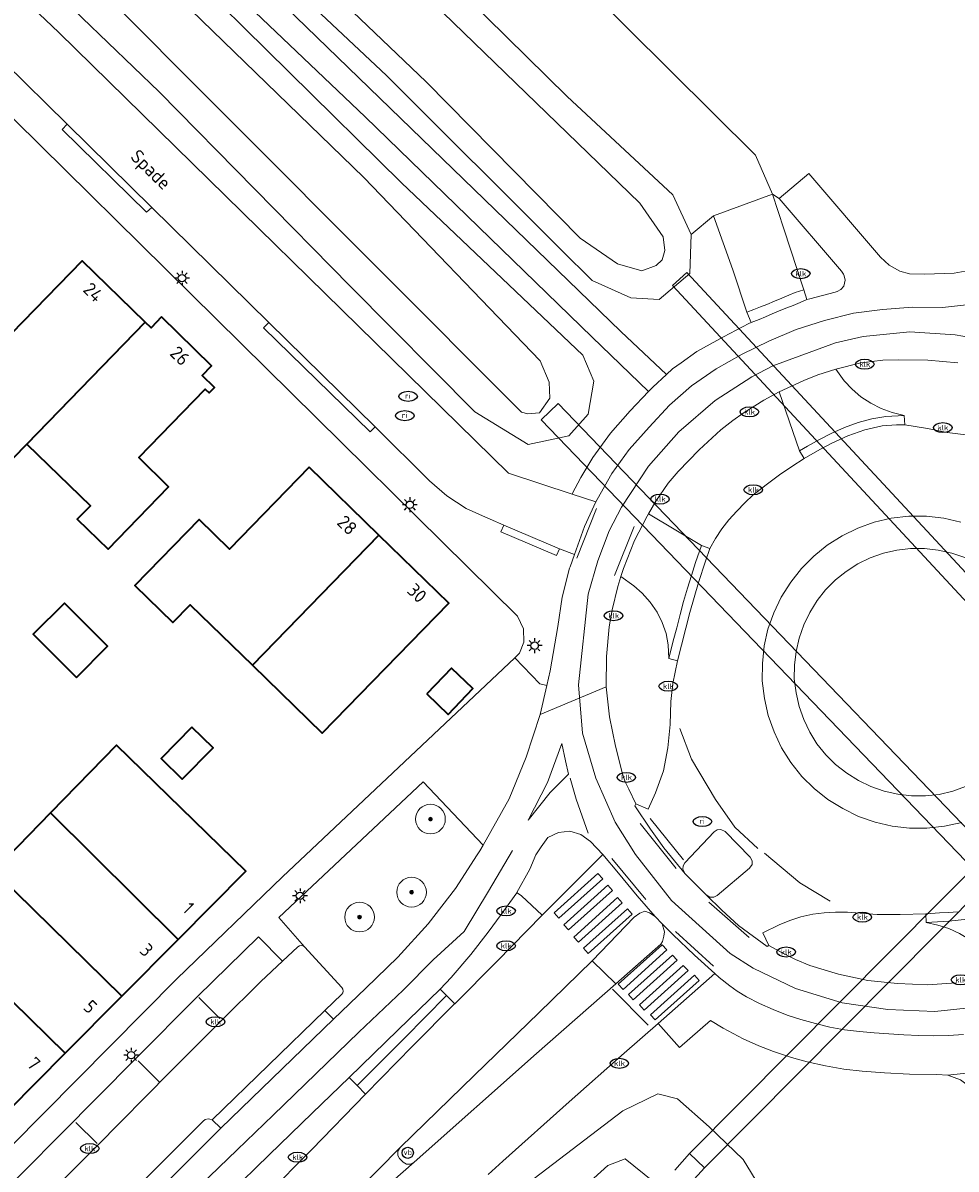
# Model space of a CAD drawing. Header units: metres. Extents: x 103671 to 105190, y 427150 to 429171.
# Tile 213 of 256: x 104285 to 104348, y 428229 to 428306. Entities that reach past the tile are written whole.
import ezdxf
from ezdxf.enums import TextEntityAlignment as Align

# ---------------------------------------------------------------- set-up
doc = ezdxf.new("R2010")
doc.units = ezdxf.units.M
for name, color, linetype, lineweight in [('B-WE-GR-BEPLANTING_CULTUUR_HEESTERS-GV', 253, 'Continuous', 18), ('B-WE-GR-BOOM-S', 253, 'Continuous', 25), ('B-WE-GR-BOOMTEELT-GV', 253, 'Continuous', 13), ('B-WE-GR-GROENVOORZIENING-GV', 253, 'Continuous', 18), ('B-WE-IE-MEUBILAIR-S', 253, 'Continuous', 25), ('B-WE-KW-KUNSTWERK_DUIKER-GV', 253, 'Continuous', 18), ('B-WE-OG-BEBOUWING-GV', 253, 'Continuous', 35), ('B-WE-OG-BEBOUWING-T18', 7, 'Continuous', 18), ('B-WE-OG-TERREIN_BEGROEID-GV', 253, 'Continuous', 18), ('B-WE-OG-TERREIN_ERF-GV', 253, 'Continuous', 18), ('B-WE-OG-TERREIN_OEVER-GV', 253, 'Continuous', 18), ('B-WE-OG-TERREIN_ONBEGROEID_ZAND-GV', 253, 'Continuous', 18), ('B-WE-OG-TOPOGRAFIE-T18', 7, 'Continuous', 18), ('B-WE-OG-WATER-GV', 253, 'Continuous', 18), ('B-WE-OG-WATER_SLOOT-GV', 253, 'Continuous', 18), ('B-WE-VH-GESLOTENVERHARDING-GV', 253, 'Continuous', 18), ('B-WE-VH-GESLOTENVERHARDING_ASFALT-GV', 253, 'Continuous', 18), ('B-WE-VH-ONVERHARD_ZAND-GV', 253, 'Continuous', 18), ('B-WE-VH-OPENVERHARDING-GV', 253, 'Continuous', 18), ('B-WE-VH-OPENVERHARDING_BETONELEMENT-GV', 253, 'Continuous', 18), ('B-WE-VH-OPENVERHARDING_BETONSTRAATSTEEN-GV', 253, 'Continuous', 18), ('B-WE-VW-MARKERING_PICTOGRAM-G', 253, 'Continuous', 18)]:
    doc.layers.add(name, color=color, linetype=linetype, lineweight=lineweight)
doc.styles.add('NLCS-ISO', font='NLCS-ISO.ttf')
doc.styles.add('NLCS-ISO-M500-T18', font='NLCS-ISO.ttf', dxfattribs={"height": 0.9})

# ---------------------------------------------------------------- blocks, each defined once
blk = doc.blocks.new('SIE-MEUBILAIR_PAAL_VERKEERSBORD-SO')
blk.add_circle((0, 0), 0.75)
at = {"style": 'NLCS-ISO'}
blk.add_text('vb', height=0.75, dxfattribs=at).set_placement((0, 0.07), align=Align.MIDDLE_CENTER)
blk = doc.blocks.new('SIE-MEUBILAIR_PAAL_LICHTMAST-SO')
for points in [[(-0.62, 0), (-1, 0)], [(-0.71, 0.71), (-0.44, 0.44)], [(0, 1), (0, 0.62)], [(0.44, 0.44), (0.71, 0.71)], [(1, 0), (0.62, 0)], [(-0.71, -0.71), (-0.44, -0.44)], [(0, -0.62), (0, -1)], [(0.44, -0.44), (0.71, -0.71)]]:
    blk.add_lwpolyline(points)
blk.add_circle((0, 0), 0.5)
blk = doc.blocks.new('SIE-MEUBILAIR_PUT_RIOOLPUT-SO')
blk.add_ellipse((0, 0), major_axis=(1.25, 0), ratio=0.54)
at = {"style": 'NLCS-ISO'}
blk.add_text('ri', height=0.75, dxfattribs=at).set_placement((-0.04, 0.07), align=Align.MIDDLE_CENTER)
blk = doc.blocks.new('SIE-MEUBILAIR_PUT_KOLK-SO')
blk.add_ellipse((0, 0), major_axis=(1.25, 0), ratio=0.54)
at = {"style": 'NLCS-ISO'}
blk.add_text('klk', height=0.75, dxfattribs=at).set_placement((0.03, 0), align=Align.MIDDLE_CENTER)
blk = doc.blocks.new('SGR-BOOM_GBKN-SO')
at = {"linetype": 'ByBlock', "lineweight": 18}
h = blk.add_hatch(color=0, dxfattribs=at)
h.dxf.hatch_style = 1
edge = h.paths.add_edge_path()
edge.add_arc((0, 0), 0.25, 0, 360)
at = {"color": 0, "linetype": 'ByBlock', "lineweight": 18}
for radius in [2, 0.25]:
    blk.add_circle((0, 0), radius, dxfattribs=at)
at = {"color": 0, "linetype": 'ByBlock', "lineweight": 18, "style": 'NLCS-ISO'}
blk.add_attdef('SOORT', (2.5, 0), '', height=1.5, dxfattribs=at)

msp = doc.modelspace()

# ---------------------------------------------------------------- linework, layer by layer
at = {"layer": 'B-WE-GR-BEPLANTING_CULTUUR_HEESTERS-GV', "flags": 128}
msp.add_lwpolyline([(104315.809, 428251.137), (104311.772, 428255.394), (104302.078, 428246.273), (104303.789, 428244.287), (104306.315, 428241.568), (104306.383, 428241.44), (104306.4, 428241.322), (104306.377, 428241.207), (104306.301, 428241.107), (104305.174, 428240.017), (104305.737, 428239.431), (104307.914, 428241.508), (104310.075, 428243.591), (104312.109, 428245.831), (104313.948, 428248.226), (104315.418, 428250.482), (104315.594, 428250.752)], close=True, dxfattribs=at)
msp.add_lwpolyline([(104294.637, 428228.553), (104298.16, 428232.102), (104297.586, 428232.651), (104297.433, 428232.712), (104297.312, 428232.72), (104297.124, 428232.674), (104296.987, 428232.578), (104295.921, 428231.525), (104293.107, 428228.698)], dxfattribs=at)
at = {"layer": 'B-WE-GR-BOOMTEELT-GV', "flags": 128}
for points in [[(104326.94, 428281.64), (104323.156, 428285.289), (104307.87, 428300.12), (104264.38, 428341.48), (104234.007, 428368.971), (104188.486, 428408.109), (104185.535, 428405.088)], [(104185.178, 428397.103), (104191.184, 428392.055), (104199.006, 428385.534), (104226.661, 428361.757), (104244.479, 428345.599), (104266.054, 428325.9), (104287.265, 428305.78), (104317.524, 428276.141), (104321.795, 428274.738), (104321.801, 428274.749), (104322.382, 428275.849), (104323.187, 428277.201), (104324.376, 428278.833), (104325.712, 428280.339), (104326.94, 428281.64)]]:
    msp.add_lwpolyline(points, dxfattribs=at)
msp.add_lwpolyline([(104270.615, 428333.586), (104295.215, 428310.587), (104310.315, 428295.679), (104322.518, 428284.081), (104323.261, 428282.329), (104322.871, 428280.124), (104321.576, 428278.654), (104318.838, 428278.075), (104315.251, 428280.275), (104306.881, 428288.689), (104294.018, 428301.801), (104275.011, 428320.058), (104249.19, 428343.131), (104211.386, 428376.912), (104194.621, 428390.722), (104191.315, 428393.303), (104189.199, 428396.148), (104189.023, 428398.375), (104189.398, 428399.787), (104190.698, 428400.868), (104192.02, 428401.154), (104194.158, 428400.912), (104196.869, 428399.28), (104236.259, 428365.265)], close=True, dxfattribs=at)
at = {"layer": 'B-WE-GR-GROENVOORZIENING-GV', "flags": 128}
for points in [[(104347.752, 428283.558), (104345.739, 428283.739), (104343.732, 428283.778), (104342.697, 428283.748), (104341.225, 428283.574), (104339.542, 428283.145), (104340.107, 428282.364), (104340.631, 428281.798), (104341.225, 428281.291), (104341.889, 428280.848), (104342.587, 428280.498), (104343.331, 428280.22), (104344.135, 428280.014), (104344.177, 428279.402), (104345.704, 428279.158), (104347.031, 428278.876), (104348.471, 428278.692)], [(104348.22, 428270.47), (104347.339, 428270.773), (104346.43, 428270.979), (104345.499, 428271.08), (104344.571, 428271.081), (104343.644, 428270.971), (104342.738, 428270.77), (104341.853, 428270.456), (104341.021, 428270.044), (104340.233, 428269.543), (104339.513, 428268.976), (104338.852, 428268.307), (104338.277, 428267.583), (104337.783, 428266.788), (104337.377, 428265.948), (104337.078, 428265.058), (104336.863, 428264.154), (104336.75, 428263.239), (104336.745, 428262.311), (104336.868, 428261.375), (104337.082, 428260.458), (104337.381, 428259.576), (104337.79, 428258.735), (104338.272, 428257.936), (104338.871, 428257.213), (104339.518, 428256.565), (104340.282, 428255.972), (104341.067, 428255.474), (104341.899, 428255.073), (104342.788, 428254.758), (104343.704, 428254.566), (104344.63, 428254.453), (104345.575, 428254.44), (104346.491, 428254.55), (104347.409, 428254.756), (104348.268, 428255.072)], [(104347.864, 428245.198), (104347.133, 428245.526), (104346.402, 428245.748), (104345.627, 428245.935), (104345.593, 428246.523), (104343.877, 428246.472), (104342.328, 428246.468), (104340.333, 428246.617), (104339.512, 428246.623), (104338.75, 428246.586), (104337.998, 428246.488), (104337.189, 428246.304), (104336.446, 428246.058), (104335.73, 428245.773), (104334.62, 428245.246), (104335.042, 428244.395), (104335.932, 428243.898), (104336.83, 428243.443), (104337.784, 428243.045), (104339.719, 428242.453), (104341.691, 428242.025), (104343.689, 428241.826), (104345.696, 428241.738), (104347.643, 428241.884)], [(104301.217, 428227.566), (104304.282, 428230.675), (104307.902, 428234.392), (104307.332, 428234.96), (104306.806, 428235.509), (104304.313, 428233.101), (104301.417, 428230.304), (104298.708, 428227.67)]]:
    msp.add_lwpolyline(points, dxfattribs=at)
for points in [[(104328.886, 428263.528), (104328.31, 428263.69), (104328.267, 428264.598), (104328.119, 428265.369), (104327.857, 428266.11), (104327.516, 428266.805), (104327.059, 428267.471), (104326.514, 428268.068), (104325.948, 428268.567), (104325.07, 428269.196), (104324.867, 428268.519), (104324.491, 428266.948), (104324.299, 428265.82), (104324.105, 428263.816), (104324.094, 428261.779), (104324.315, 428259.765), (104324.715, 428257.795), (104325.193, 428255.934), (104325.376, 428255.392), (104325.604, 428254.889), (104326.093, 428253.908), (104326.916, 428253.545), (104327.409, 428254.655), (104327.945, 428256.135), (104328.241, 428257.681), (104328.397, 428259.247), (104328.434, 428260.783), (104328.577, 428262.013)], [(104319.78, 428246.423), (104318.398, 428247.715), (104318.096, 428247.935), (104318.091, 428247.929), (104317.017, 428246.462), (104316.149, 428245.279), (104314.99, 428243.786), (104313.669, 428242.244), (104312.919, 428241.443), (104313.35, 428241.016), (104313.905, 428240.466), (104313.91, 428240.461), (104316.739, 428243.309)]]:
    msp.add_lwpolyline(points, close=True, dxfattribs=at)
at = {"layer": 'B-WE-KW-KUNSTWERK_DUIKER-GV', "flags": 128}
for points in [[(104328.562, 428288.76), (104370.009, 428244.133), (104370.903, 428245.093), (104329.521, 428289.65)], [(104361.343, 428238.736), (104320.858, 428280.822), (104319.727, 428279.733), (104360.249, 428237.609)], [(104373.695, 428274.669), (104329.706, 428230.391), (104330.705, 428229.444), (104374.671, 428273.7)]]:
    msp.add_lwpolyline(points, close=True, dxfattribs=at)
at = {"layer": 'B-WE-OG-BEBOUWING-GV', "flags": 128}
for points in [[(104277.462, 428283.594), (104284.231, 428277.177), (104285.126, 428278.099), (104293.09, 428286.306), (104288.847, 428290.424), (104284.076, 428285.51), (104281.747, 428287.765)], [(104294.177, 428286.65), (104293.478, 428285.93), (104293.09, 428286.306), (104285.126, 428278.099), (104289.391, 428273.961), (104288.513, 428273.056), (104290.588, 428271.043), (104294.658, 428275.237), (104292.643, 428277.192), (104297.117, 428281.801), (104297.38, 428281.546), (104297.737, 428281.914), (104296.916, 428282.711), (104297.547, 428283.357)], [(104304.105, 428276.547), (104298.747, 428271.044), (104296.716, 428273.022), (104292.394, 428268.584), (104294.943, 428266.102), (104296.113, 428267.304), (104300.292, 428263.236), (104308.801, 428271.975)], [(104300.292, 428263.236), (104304.977, 428258.674), (104313.497, 428267.403), (104308.801, 428271.975)], [(104288.451, 428262.416), (104290.543, 428264.507), (104287.647, 428267.404), (104285.555, 428265.313)], [(104312.022, 428261.305), (104313.454, 428259.926), (104315.124, 428261.66), (104313.692, 428263.039)], [(104296.212, 428259.072), (104294.147, 428256.958), (104295.577, 428255.56), (104297.643, 428257.675)], [(104295.297, 428244.799), (104299.84, 428249.374), (104291.153, 428257.859), (104286.717, 428253.317)], [(104283.294, 428249.323), (104283.135, 428249.161), (104291.509, 428240.982), (104295.297, 428244.799), (104286.717, 428253.317), (104283.049, 428249.562)], [(104283.135, 428249.161), (104279.364, 428245.3), (104287.706, 428237.152), (104291.509, 428240.982)], [(104283.902, 428233.32), (104287.706, 428237.152), (104279.364, 428245.3), (104275.722, 428241.571), (104275.591, 428241.437)]]:
    msp.add_lwpolyline(points, close=True, dxfattribs=at)
at = {"layer": 'B-WE-OG-TERREIN_BEGROEID-GV', "flags": 128}
msp.add_lwpolyline([(104294.033, 428315.724), (104325.082, 428285.666), (104328.14, 428282.773), (104328.561, 428283.155), (104329.133, 428283.568), (104330.199, 428284.336), (104331.974, 428285.313), (104333.68, 428286.207), (104333.839, 428286.27), (104333.562, 428286.973), (104332.617, 428289.824), (104331.316, 428293.452), (104329.8, 428292.188), (104329.712, 428289.585), (104327.662, 428287.821), (104325.745, 428287.931), (104323.148, 428289.105), (104321.072, 428291.173), (104309.316, 428302.889), (104295.753, 428315.651)], dxfattribs=at)
at = {"layer": 'B-WE-OG-TERREIN_ERF-GV', "flags": 128}
for points in [[(104284.048, 428230.868), (104295.216, 428242.148), (104302.327, 428249.006), (104317.946, 428263.734), (104318.254, 428264.052), (104318.55, 428264.774), (104318.527, 428265.676), (104318.127, 428266.524), (104280.935, 428303.193)], [(104284.076, 428285.51), (104288.847, 428290.424), (104293.09, 428286.306), (104293.478, 428285.93), (104294.177, 428286.65), (104297.547, 428283.357), (104296.916, 428282.711), (104297.737, 428281.914), (104297.38, 428281.546), (104297.117, 428281.801), (104292.643, 428277.192), (104294.658, 428275.237), (104290.588, 428271.043), (104288.513, 428273.056), (104289.391, 428273.961), (104285.126, 428278.099), (104284.231, 428277.177)]]:
    msp.add_lwpolyline(points, dxfattribs=at)
for points in [[(104304.977, 428258.674), (104300.292, 428263.236), (104296.113, 428267.304), (104294.943, 428266.102), (104292.394, 428268.584), (104296.716, 428273.022), (104298.747, 428271.044), (104304.105, 428276.547), (104308.801, 428271.975), (104313.497, 428267.403)], [(104290.543, 428264.507), (104288.451, 428262.416), (104285.555, 428265.313), (104287.647, 428267.404)], [(104313.454, 428259.926), (104312.022, 428261.305), (104313.692, 428263.039), (104315.124, 428261.66)], [(104294.147, 428256.958), (104296.212, 428259.072), (104297.643, 428257.675), (104295.577, 428255.56)], [(104283.135, 428249.161), (104283.294, 428249.323), (104283.049, 428249.562), (104286.717, 428253.317), (104291.153, 428257.859), (104299.84, 428249.374), (104295.297, 428244.799), (104291.509, 428240.982), (104287.706, 428237.152), (104283.902, 428233.32), (104280.097, 428229.488), (104276.46, 428225.825), (104268.188, 428233.858), (104271.818, 428237.575), (104272.293, 428238.061), (104269.852, 428240.446), (104273.281, 428243.956), (104275.722, 428241.571), (104279.364, 428245.3)]]:
    msp.add_lwpolyline(points, close=True, dxfattribs=at)
at = {"layer": 'B-WE-OG-TERREIN_OEVER-GV', "flags": 128}
for points in [[(104295.215, 428310.587), (104270.615, 428333.586), (104236.259, 428365.265), (104196.869, 428399.28), (104194.158, 428400.912), (104192.02, 428401.154), (104190.698, 428400.868), (104189.398, 428399.787), (104189.023, 428398.375), (104189.199, 428396.148), (104191.315, 428393.303), (104194.621, 428390.722), (104211.386, 428376.912), (104249.19, 428343.131), (104275.011, 428320.058), (104294.018, 428301.801), (104306.881, 428288.689), (104315.251, 428280.275), (104318.838, 428278.075), (104321.576, 428278.654), (104322.871, 428280.124), (104323.261, 428282.329), (104322.518, 428284.081), (104310.315, 428295.679)], [(104289.294, 428309.426), (104273.23, 428323.273), (104242.798, 428352.351), (104214.787, 428375.924), (104191.801, 428395.269), (104191.264, 428396.838), (104191.573, 428397.687), (104192.537, 428398.652), (104193.733, 428398.845), (104195.353, 428398.304), (104202.835, 428391.936), (104216.869, 428379.991), (104243.065, 428356.899), (104266.426, 428335.308), (104284.509, 428318.595), (104307.778, 428296.037), (104319.643, 428283.701), (104320.26, 428282.265), (104320.297, 428281.193), (104319.605, 428280.21), (104318.824, 428280.135), (104318.385, 428280.246)]]:
    msp.add_lwpolyline(points, close=True, dxfattribs=at)
for points in [[(104290.806, 428328.709), (104326.36, 428294.295), (104327.929, 428292.032), (104328.043, 428291.124), (104327.854, 428290.482), (104327.463, 428290.116), (104326.481, 428289.763), (104324.856, 428290.217), (104322.35, 428291.944), (104311.988, 428302.456), (104297.189, 428316.607)], [(104295.753, 428315.651), (104309.316, 428302.889), (104321.072, 428291.173), (104323.148, 428289.105), (104325.745, 428287.931), (104327.662, 428287.821), (104329.712, 428289.585), (104329.8, 428292.188), (104328.566, 428294.857), (104321.469, 428301.474), (104298.399, 428324.174)], [(104334.749, 428227.64), (104333.311, 428229.989), (104331.017, 428232.189), (104328.883, 428234.07), (104327.576, 428234.42), (104325.219, 428233.273), (104317.55, 428227.408)], [(104319.933, 428225.727), (104324.201, 428229.594), (104325.367, 428230.04), (104327.228, 428228.542)], [(104328.707, 428229.287), (104329.706, 428230.391), (104330.705, 428229.444), (104329.776, 428228.423)]]:
    msp.add_lwpolyline(points, dxfattribs=at)
at = {"layer": 'B-WE-OG-TERREIN_ONBEGROEID_ZAND-GV', "flags": 128}
for points in [[(104347.685, 428339.358), (104338.405, 428331.702), (104327.343, 428321.537), (104322.641, 428308.953), (104334.146, 428297.522), (104335.287, 428294.904), (104335.736, 428294.613), (104337.719, 428296.301), (104342.554, 428290.668), (104343.116, 428290.143), (104343.852, 428289.742), (104344.5, 428289.559), (104345.503, 428289.523), (104347.509, 428289.596), (104349.478, 428289.958)], [(104347.923, 428235.361), (104347.077, 428235.658), (104346.339, 428235.702), (104344.503, 428235.742), (104342.821, 428235.833), (104341.309, 428235.944), (104340.088, 428236.074), (104338.85, 428236.283), (104337.602, 428236.571), (104336.56, 428236.86), (104335.351, 428237.256), (104334.361, 428237.638), (104333.299, 428238.117), (104331.953, 428238.833), (104331.108, 428239.334), (104329.032, 428237.526), (104327.589, 428239.148), (104325.312, 428237.145), (104321.612, 428233.863), (104317.146, 428229.878), (104316.152, 428228.981)], [(104317.55, 428227.408), (104325.219, 428233.273), (104327.576, 428234.42), (104328.883, 428234.07), (104331.017, 428232.189), (104333.311, 428229.989), (104334.749, 428227.64)]]:
    msp.add_lwpolyline(points, dxfattribs=at)
at = {"layer": 'B-WE-OG-WATER-GV', "flags": 128}
msp.add_lwpolyline([(104273.23, 428323.273), (104289.294, 428309.426), (104318.385, 428280.246), (104318.824, 428280.135), (104319.605, 428280.21), (104320.297, 428281.193), (104320.26, 428282.265), (104319.643, 428283.701), (104307.778, 428296.037), (104284.509, 428318.595), (104266.426, 428335.308), (104243.065, 428356.899), (104216.869, 428379.991), (104202.835, 428391.936), (104195.353, 428398.304), (104193.733, 428398.845), (104192.537, 428398.652), (104191.573, 428397.687), (104191.264, 428396.838), (104191.801, 428395.269), (104214.787, 428375.924), (104242.798, 428352.351)], close=True, dxfattribs=at)
msp.add_lwpolyline([(104297.189, 428316.607), (104311.988, 428302.456), (104322.35, 428291.944), (104324.856, 428290.217), (104326.481, 428289.763), (104327.463, 428290.116), (104327.854, 428290.482), (104328.043, 428291.124), (104327.929, 428292.032), (104326.36, 428294.295), (104290.806, 428328.709)], dxfattribs=at)
at = {"layer": 'B-WE-OG-WATER_SLOOT-GV', "flags": 128}
for points in [[(104327.228, 428228.542), (104325.367, 428230.04), (104324.201, 428229.594), (104319.933, 428225.727)], [(104329.776, 428228.423), (104330.705, 428229.444), (104329.706, 428230.391), (104328.707, 428229.287)]]:
    msp.add_lwpolyline(points, dxfattribs=at)
at = {"layer": 'B-WE-VH-GESLOTENVERHARDING-GV', "flags": 128}
for points in [[(104326.939, 428273.415), (104330.499, 428271.281), (104331.074, 428271.085), (104331.449, 428271.763), (104331.871, 428272.411), (104332.351, 428273.016), (104332.869, 428273.591), (104333.422, 428274.156), (104333.988, 428274.681), (104334.932, 428275.435), (104335.74, 428276.04), (104336.574, 428276.599), (104337.416, 428277.13), (104337.099, 428277.641), (104335.734, 428281.62), (104334.688, 428281.047), (104333.311, 428280.186), (104332.606, 428279.687), (104331.814, 428279.066), (104330.341, 428277.706), (104328.924, 428276.254), (104328.265, 428275.465), (104327.432, 428274.254)], [(104305.737, 428239.431), (104305.174, 428240.017), (104297.586, 428232.651), (104298.16, 428232.102)]]:
    msp.add_lwpolyline(points, close=True, dxfattribs=at)
at = {"layer": 'B-WE-VH-GESLOTENVERHARDING_ASFALT-GV', "flags": 128}
for points in [[(104348.734, 428287.506), (104346.712, 428287.292), (104344.699, 428287.299), (104342.689, 428287.163), (104340.73, 428286.896), (104338.769, 428286.422), (104336.867, 428285.815), (104335.028, 428285.034), (104333.23, 428284.147), (104331.484, 428283.164), (104329.841, 428282.028), (104328.346, 428280.715), (104326.979, 428279.248), (104325.647, 428277.737), (104324.479, 428276.12), (104323.479, 428274.369), (104323.404, 428274.209), (104322.637, 428272.557), (104321.963, 428270.684), (104321.663, 428269.851), (104321.627, 428269.751), (104321.127, 428267.802), (104320.834, 428265.828), (104320.326, 428262.861), (104320.092, 428261.858), (104319.643, 428259.928), (104324.094, 428261.779), (104324.105, 428263.816), (104324.299, 428265.82), (104324.491, 428266.948), (104324.867, 428268.519), (104325.07, 428269.196), (104325.252, 428269.739), (104326.002, 428271.613), (104326.84, 428273.247), (104326.939, 428273.415), (104327.432, 428274.254), (104328.265, 428275.465), (104328.924, 428276.254), (104330.341, 428277.706), (104331.814, 428279.066), (104332.606, 428279.687), (104333.311, 428280.186), (104334.688, 428281.047), (104335.734, 428281.62), (104337.385, 428282.386), (104338.337, 428282.767), (104339.542, 428283.145), (104341.225, 428283.574), (104342.697, 428283.748), (104343.732, 428283.778), (104345.739, 428283.739), (104347.752, 428283.558)], [(104348.471, 428278.692), (104347.031, 428278.876), (104345.704, 428279.158), (104344.177, 428279.402), (104343.613, 428279.403), (104342.664, 428279.335), (104341.479, 428279.063), (104340.35, 428278.661), (104339.265, 428278.159), (104338.461, 428277.735), (104337.416, 428277.13), (104336.574, 428276.599), (104335.74, 428276.04), (104334.932, 428275.435), (104333.988, 428274.681), (104333.422, 428274.156), (104332.869, 428273.591), (104332.351, 428273.016), (104331.871, 428272.411), (104331.449, 428271.763), (104331.074, 428271.085), (104330.764, 428270.228), (104330.298, 428268.793), (104329.717, 428266.768), (104328.886, 428263.528), (104328.577, 428262.013), (104328.434, 428260.783), (104328.397, 428259.247), (104328.241, 428257.681), (104327.945, 428256.135), (104327.409, 428254.655), (104326.916, 428253.545), (104326.093, 428253.908), (104326.018, 428253.777), (104327.062, 428252.203), (104327.966, 428250.943), (104329.404, 428249.207), (104329.243, 428249.512), (104329.272, 428249.744), (104329.388, 428249.94), (104331.351, 428252.024), (104331.551, 428252.164), (104331.804, 428252.185), (104332.085, 428252.042), (104333.777, 428250.326), (104333.914, 428250.078), (104333.91, 428249.842), (104333.738, 428249.577), (104331.559, 428247.757), (104331.322, 428247.638), (104331.072, 428247.641), (104330.827, 428247.793), (104331.867, 428246.762), (104332.988, 428245.724), (104334.911, 428244.325), (104335.042, 428244.395), (104334.62, 428245.246), (104335.73, 428245.773), (104336.446, 428246.058), (104337.189, 428246.304), (104337.998, 428246.488), (104338.75, 428246.586), (104339.512, 428246.623), (104340.333, 428246.617), (104342.328, 428246.468), (104343.877, 428246.472), (104345.593, 428246.523), (104345.608, 428246.523), (104346.513, 428246.573), (104347.132, 428246.606), (104347.718, 428246.653)], [(104348.016, 428252.665), (104346.857, 428252.406), (104345.67, 428252.279), (104344.505, 428252.279), (104343.32, 428252.414), (104342.186, 428252.669), (104341.061, 428253.07), (104340.002, 428253.592), (104339.008, 428254.202), (104338.092, 428254.938), (104337.242, 428255.759), (104336.513, 428256.687), (104335.889, 428257.686), (104335.396, 428258.752), (104334.99, 428259.86), (104334.731, 428261), (104334.593, 428262.175), (104334.596, 428263.34), (104334.717, 428264.529), (104334.972, 428265.648), (104335.373, 428266.759), (104335.868, 428267.81), (104336.504, 428268.827), (104337.229, 428269.742), (104338.059, 428270.576), (104338.967, 428271.302), (104339.971, 428271.935), (104341.028, 428272.446), (104342.123, 428272.848), (104343.271, 428273.111), (104344.447, 428273.249), (104345.628, 428273.258), (104346.799, 428273.125), (104347.949, 428272.863)], [(104347.643, 428241.884), (104345.696, 428241.738), (104343.689, 428241.826), (104341.691, 428242.025), (104339.719, 428242.453), (104337.784, 428243.045), (104336.83, 428243.443), (104335.932, 428243.898), (104335.042, 428244.395), (104334.911, 428244.325), (104332.988, 428245.724), (104331.867, 428246.762), (104330.827, 428247.793), (104329.404, 428249.207), (104327.966, 428250.943), (104327.062, 428252.203), (104326.018, 428253.777), (104326.093, 428253.908), (104325.604, 428254.889), (104325.376, 428255.392), (104325.193, 428255.934), (104324.715, 428257.795), (104324.315, 428259.765), (104324.094, 428261.779), (104319.643, 428259.928), (104318.715, 428257.044), (104317.554, 428254.253), (104315.809, 428251.137), (104315.594, 428250.752), (104315.418, 428250.482), (104313.948, 428248.226), (104312.109, 428245.831), (104310.075, 428243.591), (104307.914, 428241.508), (104305.737, 428239.431), (104298.16, 428232.102), (104294.637, 428228.553)], [(104298.708, 428227.67), (104301.417, 428230.304), (104304.313, 428233.101), (104306.806, 428235.509), (104310.067, 428238.681), (104312.919, 428241.443), (104313.669, 428242.244), (104314.99, 428243.786), (104316.149, 428245.279), (104317.017, 428246.462), (104318.091, 428247.929), (104318.096, 428247.935), (104318.086, 428247.942), (104318.956, 428249.519), (104319.357, 428250.49), (104319.711, 428251.026), (104320.177, 428251.637), (104320.881, 428251.994), (104321.649, 428252.084), (104322.396, 428251.843), (104323.043, 428251.37), (104323.862, 428250.505), (104324.911, 428249.257), (104326.186, 428247.719), (104327.384, 428246.343), (104327.854, 428245.847), (104328.583, 428245.128), (104330.041, 428243.743), (104331.406, 428242.497), (104331.69, 428242.223), (104332.418, 428241.68), (104332.893, 428241.318), (104333.535, 428240.942), (104334.41, 428240.483), (104335.316, 428240.071), (104336.271, 428239.701), (104337.194, 428239.405), (104338.167, 428239.13), (104339.137, 428238.9), (104340.131, 428238.719), (104341.126, 428238.599), (104342.11, 428238.504), (104343.102, 428238.437), (104344.119, 428238.372), (104345.113, 428238.326), (104346.111, 428238.31), (104347.116, 428238.339), (104348.126, 428238.397)], [(104316.152, 428228.981), (104317.146, 428229.878), (104321.612, 428233.863), (104325.312, 428237.145), (104327.589, 428239.148), (104331.406, 428242.497), (104330.041, 428243.743), (104328.583, 428245.128), (104327.854, 428245.847), (104328.012, 428245.294), (104327.961, 428245.008), (104327.876, 428244.654), (104327.757, 428244.484), (104324.74, 428241.805), (104319.398, 428237.117), (104311.181, 428229.811), (104310.934, 428229.67), (104310.652, 428229.687), (104310.432, 428229.822), (104310.195, 428230.056), (104310.067, 428230.256), (104310.072, 428230.557), (104310.228, 428230.791), (104315.239, 428235.67), (104319.556, 428239.864), (104323.15, 428243.345), (104325.971, 428246.3), (104326.347, 428246.55), (104326.682, 428246.684), (104327, 428246.589), (104327.384, 428246.343), (104326.186, 428247.719), (104324.911, 428249.257), (104323.862, 428250.505), (104319.789, 428246.414), (104319.78, 428246.423), (104316.739, 428243.309), (104313.91, 428240.461), (104313.905, 428240.466), (104313.897, 428240.457), (104311.067, 428237.612), (104307.902, 428234.392), (104304.282, 428230.675), (104301.217, 428227.566)]]:
    msp.add_lwpolyline(points, dxfattribs=at)
at = {"layer": 'B-WE-VH-ONVERHARD_ZAND-GV', "flags": 128}
msp.add_lwpolyline([(104325.082, 428285.666), (104294.033, 428315.724), (104261.707, 428345.942), (104229.106, 428375.324), (104189.598, 428409.247), (104188.486, 428408.109), (104234.007, 428368.971), (104264.38, 428341.48), (104307.87, 428300.12), (104323.156, 428285.289), (104326.94, 428281.64), (104327.221, 428281.937), (104328.14, 428282.773)], close=True, dxfattribs=at)
at = {"layer": 'B-WE-VH-OPENVERHARDING-GV', "flags": 128}
for points in [[(104280.935, 428303.193), (104318.127, 428266.524), (104318.527, 428265.676), (104318.55, 428264.774), (104318.254, 428264.052), (104317.946, 428263.734), (104319.619, 428261.975), (104320.092, 428261.858), (104320.326, 428262.861), (104320.834, 428265.828), (104321.127, 428267.802), (104321.627, 428269.751), (104321.663, 428269.851), (104321.963, 428270.684), (104320.942, 428271.051), (104320.755, 428270.607), (104316.994, 428272.201), (104317.2, 428272.655), (104316.286, 428273.046), (104315.983, 428273.184), (104314.683, 428273.775), (104313.363, 428274.625), (104312.209, 428275.642), (104308.541, 428279.263), (104308.208, 428278.93), (104301.047, 428285.924), (104301.395, 428286.272), (104293.527, 428294.009), (104293.172, 428293.689), (104287.488, 428299.268), (104287.827, 428299.624), (104283.633, 428303.741)], [(104349.478, 428289.958), (104347.509, 428289.596), (104345.503, 428289.523), (104344.5, 428289.559), (104343.852, 428289.742), (104343.116, 428290.143), (104342.554, 428290.668), (104337.719, 428296.301), (104335.736, 428294.613), (104339.915, 428289.735), (104340.062, 428289.531), (104340.108, 428289.416), (104340.167, 428289.128), (104340.081, 428288.725), (104339.867, 428288.492), (104339.622, 428288.364), (104339.487, 428288.319), (104337.793, 428287.875), (104337.594, 428287.826), (104337.134, 428287.616), (104336.66, 428287.419), (104336.241, 428287.273), (104335.733, 428287.074), (104335.264, 428286.865), (104334.804, 428286.666), (104334.376, 428286.482), (104333.839, 428286.27), (104333.68, 428286.207), (104331.974, 428285.313), (104330.199, 428284.336), (104329.133, 428283.568), (104328.561, 428283.155), (104328.14, 428282.773), (104327.221, 428281.937), (104326.94, 428281.64), (104325.712, 428280.339), (104324.376, 428278.833), (104323.187, 428277.201), (104322.382, 428275.849), (104321.801, 428274.749), (104321.795, 428274.738), (104323.404, 428274.209), (104323.479, 428274.369), (104324.479, 428276.12), (104325.647, 428277.737), (104326.979, 428279.248), (104328.346, 428280.715), (104329.841, 428282.028), (104331.484, 428283.164), (104333.23, 428284.147), (104335.028, 428285.034), (104336.867, 428285.815), (104338.769, 428286.422), (104340.73, 428286.896), (104342.689, 428287.163), (104344.699, 428287.299), (104346.712, 428287.292), (104348.734, 428287.506)], [(104347.949, 428272.863), (104346.799, 428273.125), (104345.628, 428273.258), (104344.447, 428273.249), (104343.271, 428273.111), (104342.123, 428272.848), (104341.028, 428272.446), (104339.971, 428271.935), (104338.967, 428271.302), (104338.059, 428270.576), (104337.229, 428269.742), (104336.504, 428268.827), (104335.868, 428267.81), (104335.373, 428266.759), (104334.972, 428265.648), (104334.717, 428264.529), (104334.596, 428263.34), (104334.593, 428262.175), (104334.731, 428261), (104334.99, 428259.86), (104335.396, 428258.752), (104335.889, 428257.686), (104336.513, 428256.687), (104337.242, 428255.759), (104338.092, 428254.938), (104339.008, 428254.202), (104340.002, 428253.592), (104341.061, 428253.07), (104342.186, 428252.669), (104343.32, 428252.414), (104344.505, 428252.279), (104345.67, 428252.279), (104346.857, 428252.406), (104348.016, 428252.665)], [(104348.268, 428255.072), (104347.409, 428254.756), (104346.491, 428254.55), (104345.575, 428254.44), (104344.63, 428254.453), (104343.704, 428254.566), (104342.788, 428254.758), (104341.899, 428255.073), (104341.067, 428255.474), (104340.282, 428255.972), (104339.518, 428256.565), (104338.871, 428257.213), (104338.272, 428257.936), (104337.79, 428258.735), (104337.381, 428259.576), (104337.082, 428260.458), (104336.868, 428261.375), (104336.745, 428262.311), (104336.75, 428263.239), (104336.863, 428264.154), (104337.078, 428265.058), (104337.377, 428265.948), (104337.783, 428266.788), (104338.277, 428267.583), (104338.852, 428268.307), (104339.513, 428268.976), (104340.233, 428269.543), (104341.021, 428270.044), (104341.853, 428270.456), (104342.738, 428270.77), (104343.644, 428270.971), (104344.571, 428271.081), (104345.499, 428271.08), (104346.43, 428270.979), (104347.339, 428270.773), (104348.22, 428270.47)], [(104279.905, 428224.141), (104292.405, 428236.75), (104296.602, 428240.946), (104300.709, 428244.962), (104302.31, 428243.323), (104303.343, 428244.296), (104303.462, 428244.372), (104303.605, 428244.383), (104303.7, 428244.354), (104303.789, 428244.287), (104302.078, 428246.273), (104311.772, 428255.394), (104315.809, 428251.137), (104317.554, 428254.253), (104318.715, 428257.044), (104319.643, 428259.928), (104320.092, 428261.858), (104319.619, 428261.975), (104317.946, 428263.734), (104302.327, 428249.006), (104295.216, 428242.148), (104284.048, 428230.868), (104276.777, 428223.562)], [(104293.107, 428228.698), (104295.921, 428231.525), (104296.987, 428232.578), (104297.124, 428232.674), (104297.312, 428232.72), (104297.433, 428232.712), (104297.586, 428232.651), (104305.174, 428240.017), (104306.301, 428241.107), (104306.377, 428241.207), (104306.4, 428241.322), (104306.383, 428241.44), (104306.315, 428241.568), (104303.789, 428244.287), (104303.7, 428244.354), (104303.605, 428244.383), (104303.462, 428244.372), (104303.343, 428244.296), (104302.31, 428243.323), (104300.856, 428241.953), (104298.239, 428239.357), (104294.763, 428235.895), (104289.799, 428230.87), (104285.243, 428226.297)]]:
    msp.add_lwpolyline(points, dxfattribs=at)
for points in [[(104337.594, 428287.826), (104337.793, 428287.875), (104339.487, 428288.319), (104339.622, 428288.364), (104339.867, 428288.492), (104340.081, 428288.725), (104340.167, 428289.128), (104340.108, 428289.416), (104340.062, 428289.531), (104339.915, 428289.735), (104335.736, 428294.613), (104335.287, 428294.904), (104336.042, 428292.569), (104337.378, 428288.485)], [(104329.404, 428249.207), (104330.827, 428247.793), (104331.072, 428247.641), (104331.322, 428247.638), (104331.559, 428247.757), (104333.738, 428249.577), (104333.91, 428249.842), (104333.914, 428250.078), (104333.777, 428250.326), (104332.085, 428252.042), (104331.804, 428252.185), (104331.551, 428252.164), (104331.351, 428252.024), (104329.388, 428249.94), (104329.272, 428249.744), (104329.243, 428249.512)], [(104292.405, 428236.75), (104279.905, 428224.141), (104281.515, 428222.523), (104285.243, 428226.297), (104289.799, 428230.87), (104294.763, 428235.895), (104298.239, 428239.357), (104300.856, 428241.953), (104302.31, 428243.323), (104300.709, 428244.962), (104296.602, 428240.946)], [(104324.74, 428241.805), (104323.15, 428243.345), (104319.556, 428239.864), (104315.239, 428235.67), (104310.228, 428230.791), (104310.072, 428230.557), (104310.067, 428230.256), (104310.195, 428230.056), (104310.432, 428229.822), (104310.652, 428229.687), (104310.934, 428229.67), (104311.181, 428229.811), (104319.398, 428237.117)]]:
    msp.add_lwpolyline(points, close=True, dxfattribs=at)
at = {"layer": 'B-WE-VH-OPENVERHARDING_BETONELEMENT-GV', "flags": 128}
for points in [[(104293.527, 428294.009), (104287.827, 428299.624), (104287.488, 428299.268), (104293.172, 428293.689)], [(104337.378, 428288.485), (104336.809, 428288.287), (104336.375, 428288.112), (104335.907, 428287.921), (104335.423, 428287.711), (104334.907, 428287.499), (104334.472, 428287.333), (104334.021, 428287.149), (104333.562, 428286.973), (104333.839, 428286.27), (104334.376, 428286.482), (104334.804, 428286.666), (104335.264, 428286.865), (104335.733, 428287.074), (104336.241, 428287.273), (104336.66, 428287.419), (104337.134, 428287.616), (104337.594, 428287.826)], [(104308.541, 428279.263), (104301.395, 428286.272), (104301.047, 428285.924), (104308.208, 428278.93)], [(104337.416, 428277.13), (104338.461, 428277.735), (104339.265, 428278.159), (104340.35, 428278.661), (104341.479, 428279.063), (104342.664, 428279.335), (104343.613, 428279.403), (104344.177, 428279.402), (104344.135, 428280.014), (104342.902, 428279.961), (104341.96, 428279.807), (104341.031, 428279.547), (104340.131, 428279.214), (104339.273, 428278.826), (104338.448, 428278.411), (104337.633, 428277.952), (104337.099, 428277.641)], [(104320.942, 428271.051), (104317.2, 428272.655), (104316.994, 428272.201), (104320.755, 428270.607)], [(104328.31, 428263.69), (104328.886, 428263.528), (104329.717, 428266.768), (104330.298, 428268.793), (104330.764, 428270.228), (104331.074, 428271.085), (104330.499, 428271.281), (104330.106, 428270.147), (104329.822, 428269.277), (104329.556, 428268.415), (104329.298, 428267.518), (104329.067, 428266.641), (104328.833, 428265.743), (104328.604, 428264.875)], [(104307.902, 428234.392), (104311.067, 428237.612), (104313.897, 428240.457), (104313.905, 428240.466), (104313.35, 428241.016), (104310.514, 428238.162), (104307.332, 428234.96)]]:
    msp.add_lwpolyline(points, close=True, dxfattribs=at)
msp.add_lwpolyline([(104347.718, 428246.653), (104347.132, 428246.606), (104346.513, 428246.573), (104345.608, 428246.523), (104345.593, 428246.523), (104345.627, 428245.935), (104347.145, 428246.027), (104347.764, 428246.088)], dxfattribs=at)
at = {"layer": 'B-WE-VH-OPENVERHARDING_BETONSTRAATSTEEN-GV', "flags": 128}
for points in [[(104283.633, 428303.741), (104287.827, 428299.624), (104293.527, 428294.009), (104301.395, 428286.272), (104308.541, 428279.263), (104312.209, 428275.642), (104313.363, 428274.625), (104314.683, 428273.775), (104315.983, 428273.184), (104316.286, 428273.046), (104317.2, 428272.655), (104320.942, 428271.051), (104321.963, 428270.684), (104322.637, 428272.557), (104323.404, 428274.209), (104321.795, 428274.738), (104317.524, 428276.141), (104287.265, 428305.78), (104266.054, 428325.9)], [(104298.399, 428324.174), (104321.469, 428301.474), (104328.566, 428294.857), (104329.8, 428292.188), (104331.316, 428293.452), (104335.287, 428294.904), (104334.146, 428297.522), (104322.641, 428308.953)], [(104348.126, 428238.397), (104347.116, 428238.339), (104346.111, 428238.31), (104345.113, 428238.326), (104344.119, 428238.372), (104343.102, 428238.437), (104342.11, 428238.504), (104341.126, 428238.599), (104340.131, 428238.719), (104339.137, 428238.9), (104338.167, 428239.13), (104337.194, 428239.405), (104336.271, 428239.701), (104335.316, 428240.071), (104334.41, 428240.483), (104333.535, 428240.942), (104332.893, 428241.318), (104332.418, 428241.68), (104331.69, 428242.223), (104331.406, 428242.497), (104327.589, 428239.148), (104329.032, 428237.526), (104331.108, 428239.334), (104331.953, 428238.833), (104333.299, 428238.117), (104334.361, 428237.638), (104335.351, 428237.256), (104336.56, 428236.86), (104337.602, 428236.571), (104338.85, 428236.283), (104340.088, 428236.074), (104341.309, 428235.944), (104342.821, 428235.833), (104344.503, 428235.742), (104346.339, 428235.702), (104347.077, 428235.658), (104348.937, 428235.872)]]:
    msp.add_lwpolyline(points, dxfattribs=at)
for points in [[(104333.562, 428286.973), (104334.021, 428287.149), (104334.472, 428287.333), (104334.907, 428287.499), (104335.423, 428287.711), (104335.907, 428287.921), (104336.375, 428288.112), (104336.809, 428288.287), (104337.378, 428288.485), (104336.042, 428292.569), (104335.287, 428294.904), (104331.316, 428293.452), (104332.617, 428289.824)], [(104339.542, 428283.145), (104338.337, 428282.767), (104337.385, 428282.386), (104335.734, 428281.62), (104337.099, 428277.641), (104337.633, 428277.952), (104338.448, 428278.411), (104339.273, 428278.826), (104340.131, 428279.214), (104341.031, 428279.547), (104341.96, 428279.807), (104342.902, 428279.961), (104344.135, 428280.014), (104343.331, 428280.22), (104342.587, 428280.498), (104341.889, 428280.848), (104341.225, 428281.291), (104340.631, 428281.798), (104340.107, 428282.364)], [(104330.499, 428271.281), (104326.939, 428273.415), (104326.84, 428273.247), (104326.002, 428271.613), (104325.252, 428269.739), (104325.07, 428269.196), (104325.948, 428268.567), (104326.514, 428268.068), (104327.059, 428267.471), (104327.516, 428266.805), (104327.857, 428266.11), (104328.119, 428265.369), (104328.267, 428264.598), (104328.31, 428263.69), (104328.604, 428264.875), (104328.833, 428265.743), (104329.067, 428266.641), (104329.298, 428267.518), (104329.556, 428268.415), (104329.822, 428269.277), (104330.106, 428270.147)], [(104318.096, 428247.935), (104318.398, 428247.715), (104319.78, 428246.423), (104319.789, 428246.414), (104323.862, 428250.505), (104323.043, 428251.37), (104322.396, 428251.843), (104321.649, 428252.084), (104320.881, 428251.994), (104320.177, 428251.637), (104319.711, 428251.026), (104319.357, 428250.49), (104318.956, 428249.519), (104318.086, 428247.942)], [(104352.591, 428247.534), (104352.043, 428247.225), (104351.45, 428246.942), (104350.854, 428246.706), (104350.241, 428246.517), (104349.621, 428246.38), (104349.006, 428246.265), (104348.384, 428246.156), (104347.764, 428246.088), (104347.145, 428246.027), (104345.627, 428245.935), (104346.402, 428245.748), (104347.133, 428245.526), (104347.864, 428245.198), (104348.529, 428244.784), (104349.13, 428244.288), (104349.684, 428243.733), (104350.167, 428243.107), (104350.564, 428242.464), (104351.119, 428242.631), (104352.075, 428242.915), (104353.022, 428243.299), (104353.928, 428243.734), (104354.781, 428244.198)], [(104327.854, 428245.847), (104327.384, 428246.343), (104327, 428246.589), (104326.682, 428246.684), (104326.347, 428246.55), (104325.971, 428246.3), (104323.15, 428243.345), (104324.74, 428241.805), (104327.757, 428244.484), (104327.876, 428244.654), (104327.961, 428245.008), (104328.012, 428245.294)], [(104313.35, 428241.016), (104312.919, 428241.443), (104310.067, 428238.681), (104306.806, 428235.509), (104307.332, 428234.96), (104310.514, 428238.162)], [(104347.077, 428235.658), (104347.923, 428235.361), (104348.643, 428234.823), (104349.236, 428234.14), (104352.509, 428230.212), (104354.348, 428231.78), (104350.961, 428235.858), (104350.761, 428236.125), (104350.745, 428236.19), (104348.937, 428235.872)]]:
    msp.add_lwpolyline(points, close=True, dxfattribs=at)
at = {"layer": 'B-WE-VW-MARKERING_PICTOGRAM-G', "flags": 128}
for points in [[(104339.517, 428284.91), (104341.373, 428285.33)], [(104341.373, 428285.33), (104344.508, 428285.646)], [(104344.508, 428285.646), (104347.572, 428285.453)], [(104347.572, 428285.453), (104350.672, 428284.91)], [(104335.311, 428283.36), (104339.517, 428284.91)], [(104333.9, 428282.618), (104335.311, 428283.36)], [(104331.413, 428281.041), (104333.9, 428282.618)], [(104328.979, 428278.92), (104331.413, 428281.041)], [(104326.935, 428276.618), (104328.979, 428278.92)], [(104325.114, 428273.867), (104326.935, 428276.618)], [(104322.119, 428270.432), (104323.45, 428273.762)], [(104324.291, 428272.272), (104325.114, 428273.867)], [(104323.52, 428270.257), (104324.291, 428272.272)], [(104324.641, 428269.258), (104325.972, 428272.57)], [(104322.872, 428268.014), (104323.52, 428270.257)], [(104322.231, 428261.922), (104322.872, 428268.014)], [(104322.494, 428258.663), (104322.231, 428261.922)], [(104323.392, 428255.63), (104322.494, 428258.663)], [(104329.054, 428258.979), (104329.825, 428256.912)], [(104320.15, 428255.349), (104321.113, 428257.96)], [(104321.113, 428257.96), (104321.359, 428256.804)], [(104321.359, 428256.804), (104321.549, 428255.906)], [(104329.825, 428256.912), (104331.436, 428254.195)], [(104318.842, 428252.803), (104320.15, 428255.349)], [(104321.549, 428255.906), (104320.325, 428254.666)], [(104321.674, 428255.629), (104322.077, 428254.228)], [(104324.688, 428252.669), (104323.392, 428255.63)], [(104320.325, 428254.666), (104318.842, 428252.803)], [(104322.077, 428254.228), (104322.889, 428251.933)], [(104331.436, 428254.195), (104332.749, 428252.338)], [(104329.291, 428250.15), (104327.05, 428252.914)], [(104326.072, 428250.496), (104324.688, 428252.669)], [(104328.796, 428249.557), (104326.379, 428252.582)], [(104332.749, 428252.338), (104334.29, 428250.901)], [(104317.791, 428250.776), (104316.166, 428248.047)], [(104337.118, 428248.601), (104334.736, 428250.599)], [(104324.47, 428250.24), (104326.764, 428247.471)], [(104328.491, 428247.402), (104326.072, 428250.496)], [(104323.54, 428249.226), (104320.588, 428246.573)], [(104323.856, 428248.875), (104323.54, 428249.226)], [(104320.904, 428246.221), (104323.856, 428248.875)], [(104324.2, 428248.435), (104321.249, 428245.782)], [(104324.516, 428248.084), (104324.2, 428248.435)], [(104339.167, 428247.374), (104337.118, 428248.601)], [(104316.166, 428248.047), (104314.542, 428245.318)], [(104321.564, 428245.43), (104324.516, 428248.084)], [(104324.861, 428247.604), (104321.909, 428244.95)], [(104325.177, 428247.253), (104324.861, 428247.604)], [(104322.225, 428244.599), (104325.177, 428247.253)], [(104325.521, 428246.853), (104322.569, 428244.199)], [(104325.837, 428246.502), (104325.521, 428246.853)], [(104332.424, 428243.837), (104328.491, 428247.402)], [(104331.002, 428247.307), (104333.699, 428244.924)], [(104320.588, 428246.573), (104320.904, 428246.221)], [(104322.885, 428243.848), (104325.837, 428246.502)], [(104314.542, 428245.318), (104312.458, 428243.416)], [(104321.249, 428245.782), (104321.564, 428245.43)], [(104328.761, 428245.316), (104331.3, 428243.003)], [(104321.909, 428244.95), (104322.225, 428244.599)], [(104327.859, 428244.436), (104324.907, 428241.783)], [(104328.175, 428244.085), (104327.859, 428244.436)], [(104322.569, 428244.199), (104322.885, 428243.848)], [(104325.223, 428241.431), (104328.175, 428244.085)], [(104328.55, 428243.745), (104325.598, 428241.092)], [(104328.866, 428243.394), (104328.55, 428243.745)], [(104333.976, 428242.866), (104332.424, 428243.837)], [(104312.458, 428243.416), (104310.426, 428241.371)], [(104325.914, 428240.74), (104328.866, 428243.394)], [(104329.28, 428243.044), (104326.328, 428240.391)], [(104329.596, 428242.693), (104329.28, 428243.044)], [(104326.644, 428240.04), (104329.596, 428242.693)], [(104330.021, 428242.384), (104327.069, 428239.73)], [(104330.337, 428242.032), (104330.021, 428242.384)], [(104336.828, 428241.485), (104333.976, 428242.866)], [(104310.426, 428241.371), (104307.454, 428238.557)], [(104324.505, 428241.443), (104326.922, 428239.025)], [(104324.907, 428241.783), (104325.223, 428241.431)], [(104327.385, 428239.379), (104330.337, 428242.032)], [(104339.97, 428240.533), (104336.828, 428241.485)], [(104296.687, 428240.89), (104298.108, 428239.479)], [(104325.598, 428241.092), (104325.914, 428240.74)], [(104326.328, 428240.391), (104326.644, 428240.04)], [(104343.032, 428240.073), (104339.97, 428240.533)], [(104346.2, 428239.951), (104343.032, 428240.073)], [(104349.369, 428240.284), (104346.2, 428239.951)], [(104327.069, 428239.73), (104327.385, 428239.379)], [(104307.454, 428238.557), (104301.683, 428232.981)], [(104292.607, 428236.636), (104294.027, 428235.225)], [(104301.683, 428232.981), (104299.26, 428230.639)], [(104288.426, 428232.489), (104289.847, 428231.078)], [(104299.26, 428230.639), (104294.949, 428226.473)], [(104299.943, 428220.36), (104310.228, 428230.791)], [(104311.181, 428229.811), (104305.26, 428224.604)]]:
    msp.add_lwpolyline(points, dxfattribs=at)

# ---------------------------------------------------------------- block references
at = {"layer": 'B-WE-GR-BOOM-S', "xscale": 0.5, "yscale": 0.5, "zscale": 0.5}
for p in [(104312.27, 428252.885), (104311.003, 428247.969), (104307.502, 428246.298)]:
    msp.add_blockref('SGR-BOOM_GBKN-SO', p, dxfattribs=at)
at = {"layer": 'B-WE-IE-MEUBILAIR-S', "xscale": 0.5, "yscale": 0.5, "zscale": 0.5}
for name, p in [('SIE-MEUBILAIR_PUT_KOLK-SO', (104337.177, 428289.564)), ('SIE-MEUBILAIR_PAAL_LICHTMAST-SO', (104295.558, 428289.259)), ('SIE-MEUBILAIR_PUT_KOLK-SO', (104341.482, 428283.471)), ('SIE-MEUBILAIR_PUT_RIOOLPUT-SO', (104310.763, 428281.313)), ('SIE-MEUBILAIR_PUT_RIOOLPUT-SO', (104310.543, 428280.013)), ('SIE-MEUBILAIR_PUT_KOLK-SO', (104333.727, 428280.266)), ('SIE-MEUBILAIR_PUT_KOLK-SO', (104346.734, 428279.209)), ('SIE-MEUBILAIR_PUT_KOLK-SO', (104333.984, 428275.033)), ('SIE-MEUBILAIR_PAAL_LICHTMAST-SO', (104310.881, 428274.025)), ('SIE-MEUBILAIR_PUT_KOLK-SO', (104327.71, 428274.407)), ('SIE-MEUBILAIR_PUT_KOLK-SO', (104324.587, 428266.563)), ('SIE-MEUBILAIR_PAAL_LICHTMAST-SO', (104319.276, 428264.548)), ('SIE-MEUBILAIR_PUT_KOLK-SO', (104328.266, 428261.819)), ('SIE-MEUBILAIR_PUT_KOLK-SO', (104325.449, 428255.691)), ('SIE-MEUBILAIR_PUT_RIOOLPUT-SO', (104330.562, 428252.717)), ('SIE-MEUBILAIR_PAAL_LICHTMAST-SO', (104303.497, 428247.728)), ('SIE-MEUBILAIR_PUT_KOLK-SO', (104317.356, 428246.706)), ('SIE-MEUBILAIR_PUT_KOLK-SO', (104341.319, 428246.296)), ('SIE-MEUBILAIR_PUT_KOLK-SO', (104317.356, 428244.368)), ('SIE-MEUBILAIR_PUT_KOLK-SO', (104336.195, 428243.948)), ('SIE-MEUBILAIR_PUT_KOLK-SO', (104347.932, 428242.077)), ('SIE-MEUBILAIR_PUT_KOLK-SO', (104297.812, 428239.258)), ('SIE-MEUBILAIR_PAAL_LICHTMAST-SO', (104292.141, 428237.006)), ('SIE-MEUBILAIR_PUT_KOLK-SO', (104324.977, 428236.462)), ('SIE-MEUBILAIR_PUT_KOLK-SO', (104289.349, 428230.73)), ('SIE-MEUBILAIR_PAAL_VERKEERSBORD-SO', (104310.745, 428230.443)), ('SIE-MEUBILAIR_PUT_KOLK-SO', (104303.334, 428230.146))]:
    msp.add_blockref(name, p, dxfattribs=at)

# ---------------------------------------------------------------- texts
at = {"layer": 'B-WE-OG-BEBOUWING-T18', "style": 'NLCS-ISO-M500-T18'}
for s, rotation, p in [('24', 315.9, (104289.586, 428288.313)), ('26', 315.7, (104295.418, 428284.04)), ('28', 315.8, (104306.67, 428272.654)), ('30', 315.8, (104311.366, 428268.082)), ('1', 315.2, (104295.997, 428246.923)), ('3', 315.2, (104293.178, 428244.084)), ('5', 315.2, (104289.39, 428240.267)), ('7', 315.2, (104285.587, 428236.437))]:
    msp.add_text(s, height=0.9, rotation=rotation, dxfattribs=at).set_placement(p, align=Align.MIDDLE)
at = {"layer": 'B-WE-OG-TOPOGRAFIE-T18', "style": 'NLCS-ISO-M500-T18'}
msp.add_text('Spade', height=0.9, rotation=315.7, dxfattribs=at).set_placement((104293.375, 428296.476), align=Align.MIDDLE)

doc.saveas('drawing.dxf')
